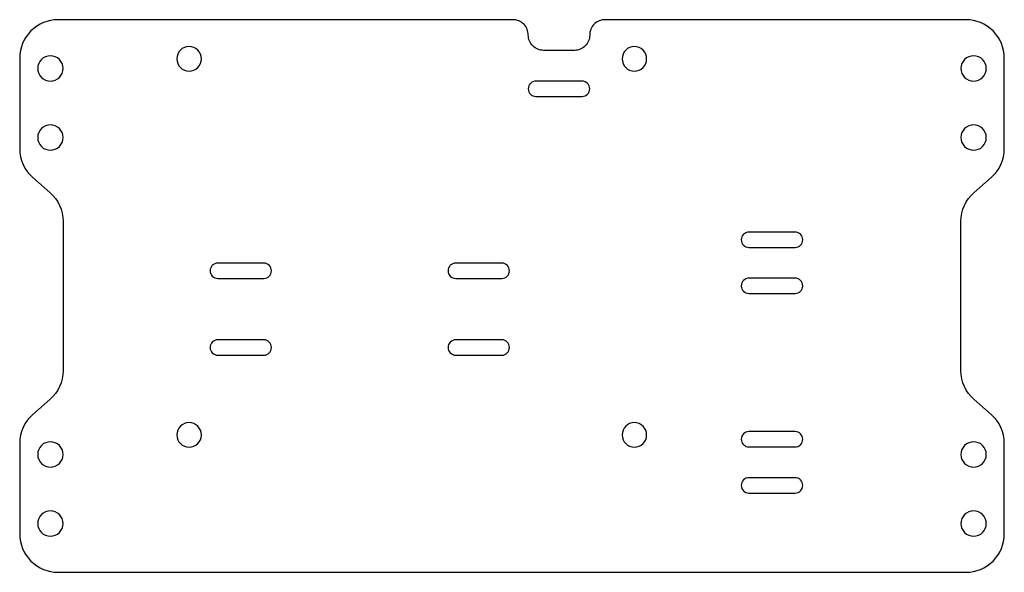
# Model space of a CAD drawing. Header units: millimetres. Extents: x -5 to 123, y 0 to 72.
import ezdxf

# ---------------------------------------------------------------- set-up
doc = ezdxf.new("R2010")
doc.units = ezdxf.units.MM
doc.header["$MEASUREMENT"] = 0
doc.layers.add('INTERIOR_PROFILES', color=7, linetype='Continuous')
doc.layers.add('OUTER_PROFILES', color=7, linetype='Continuous')

msp = doc.modelspace()

# ---------------------------------------------------------------- linework, layer by layer
at = {"layer": 'INTERIOR_PROFILES'}
for points in [[(62.25, 62), (68.25, 62, 1), (68.25, 64), (62.25, 64, 1)], [(90, 44.33, 1), (90, 42.33), (96, 42.33, 1), (96, 44.33)], [(26.8, 38.29, 1), (26.8, 40.29), (20.8, 40.29, 1), (20.8, 38.29)], [(51.8, 40.29, 1), (51.8, 38.29), (57.8, 38.29, 1), (57.8, 40.29)], [(90, 38.33, 1), (90, 36.33), (96, 36.33, 1), (96, 38.33)], [(20.8, 28.29), (26.8, 28.29, 1), (26.8, 30.29), (20.8, 30.29, 1)], [(51.8, 28.29), (57.8, 28.29, 1), (57.8, 30.29), (51.8, 30.29, 1)], [(96, 18.33), (90, 18.33, 1), (90, 16.33), (96, 16.33, 1)], [(96, 12.33), (90, 12.33, 1), (90, 10.33), (96, 10.33, 1)]]:
    msp.add_lwpolyline(points, format="xyb", close=True, dxfattribs=at)
at = {"layer": 'INTERIOR_PROFILES', "extrusion": (0, 0, -1)}
for centre, radius in [((-17.07, 66.9), 1.6), ((-75.07, 66.9), 1.6), ((1, 65.65), 1.65), ((-119.26, 65.65), 1.65), ((1, 56.65), 1.65), ((-119.26, 56.65), 1.65), ((-17.07, 17.9), 1.6), ((-75.07, 17.9), 1.6), ((1, 15.35), 1.65), ((-119.26, 15.35), 1.65), ((1, 6.35), 1.65), ((-119.26, 6.35), 1.65)]:
    msp.add_circle(centre, radius, dxfattribs=at)
at = {"layer": 'OUTER_PROFILES'}
msp.add_lwpolyline([(-1.06, 49.49, -0.216468), (0.65, 45.73), (0.65, 26.27, -0.216468), (-1.06, 22.51), (-3.29, 20.56, 0.216468), (-5, 16.79), (-5, 5, 0.414214), (0, 0), (118.26, 0, 0.414214), (123.26, 5), (123.26, 16.79, 0.216468), (121.55, 20.56), (119.32, 22.51, -0.216468), (117.61, 26.27), (117.61, 45.73, -0.216468), (119.32, 49.49), (121.55, 51.44, 0.216468), (123.26, 55.21), (123.26, 67, 0.414214), (118.26, 72), (71.25, 72, 0.414214), (69.25, 70, -0.414214), (67.25, 68), (63.25, 68, -0.414214), (61.25, 70, 0.414214), (59.25, 72), (0, 72, 0.414214), (-5, 67), (-5, 55.21, 0.216468), (-3.29, 51.44)], format="xyb", close=True, dxfattribs=at)

doc.saveas('drawing.dxf')
